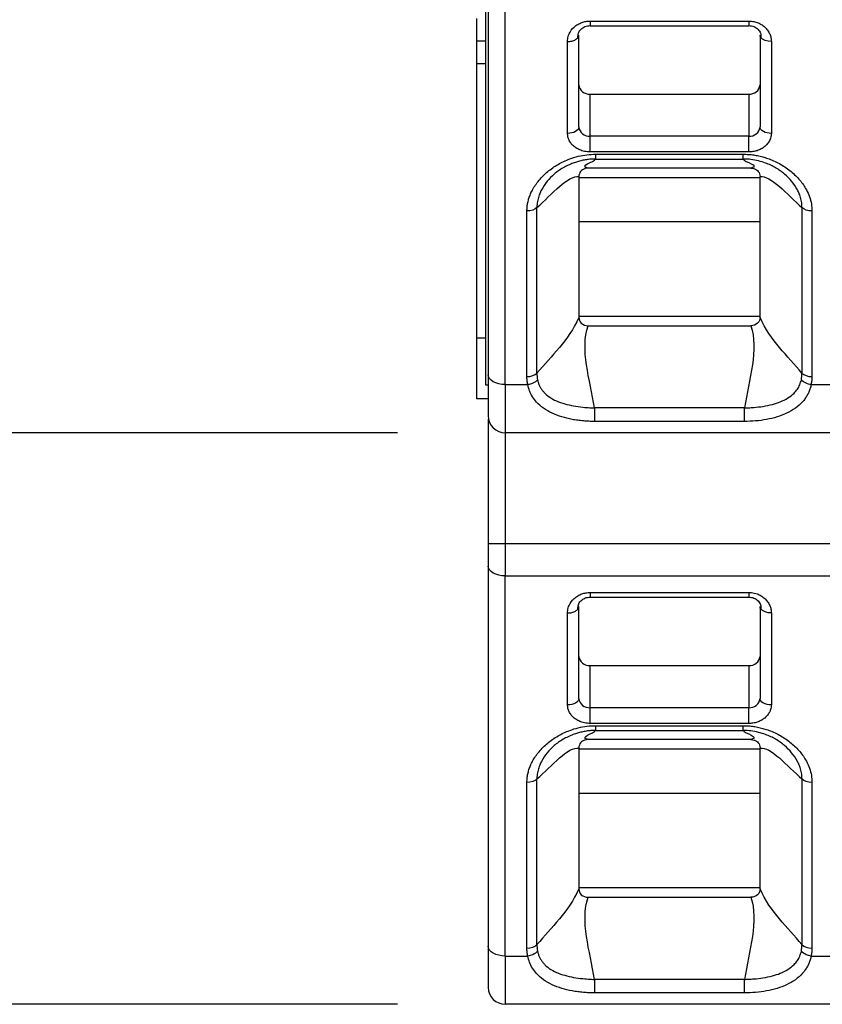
# Model space of a CAD drawing. Header units: millimetres. Extents: x 3 to 274, y 6 to 213.
# Tile 3 of 32: x 51 to 61, y 64 to 76. Entities that reach past the tile are written whole.
import ezdxf

# ---------------------------------------------------------------- set-up
doc = ezdxf.new("R2010")
doc.units = ezdxf.units.MM
doc.layers.add('DIMENSIONS', color=140, linetype='Continuous', lineweight=25)
doc.styles.add('SLDTEXTSTYLE0', font='TXT', dxfattribs={"width": 0.7})
doc.dimstyles.new('SLDDIMSTYLE1', dxfattribs={"dimtxt": 2.158008, "dimasz": 3.302, "dimexe": 0, "dimexo": 0.0625, "dimgap": 0.539502, "dimtad": 0, "dimtih": 1, "dimtoh": 1, "dimlfac": 1.5, "dimrnd": 1e-09, "dimzin": 12, "dimdsep": 46, "dimtxsty": 'SLDTEXTSTYLE0', "dimsah": 1, "dimcen": 0.09, "dimadec": 0, "dimazin": 3, "dimtfac": 1, "dimtofl": 0, "dimtmove": 0, "dimatfit": 3, "dimfxl": 1, "dimfrac": 2, "dimtolj": 1, "dimtzin": 12, "dimarcsym": 0})

# ---------------------------------------------------------------- blocks, each defined once
blk = doc.blocks.new('_D_1')
at = {"layer": 'DIMENSIONS', "transparency": 16777216}
for p, q in [((55.576, 131.488), (43.338, 131.488)), ((46.513, 131.488), (46.513, 105.824)), ((43.307, 101.911), (42.582, 101.911)), ((42.582, 101.911), (42.582, 98.481)), ((49.719, 101.911), (50.444, 101.911)), ((50.444, 101.911), (50.444, 98.481)), ((42.582, 98.481), (43.307, 98.481)), ((50.444, 98.481), (49.719, 98.481)), ((46.513, 70.788), (46.513, 97.998)), ((55.576, 70.788), (43.338, 70.788))]:
    blk.add_line(p, q, dxfattribs=at)
for points in [[(46.513, 131.488), (46.005, 128.186), (47.021, 128.186)], [(46.513, 70.788), (47.021, 74.09), (46.005, 74.09)]]:
    blk.add_solid(points, dxfattribs=at)
at = {"layer": 'DIMENSIONS', "transparency": 16777216, "char_height": 2.1167, "attachment_point": 1, "style": 'SLDTEXTSTYLE0'}
for s, insert in [('91.1', (43.307, 105.123)), ('3.58', (43.307, 101.21))]:
    blk.add_mtext(s, dxfattribs=dict(at, insert=insert))
blk = doc.blocks.new('_D_2')
at = {"layer": 'DIMENSIONS', "transparency": 16777216}
for p, q in [((55.576, 138.222), (31.338, 138.222)), ((34.513, 138.222), (34.513, 105.824)), ((31.307, 101.911), (30.582, 101.911)), ((30.582, 101.911), (30.582, 98.481)), ((37.719, 101.911), (38.444, 101.911)), ((38.444, 101.911), (38.444, 98.481)), ((30.582, 98.481), (31.307, 98.481)), ((38.444, 98.481), (37.719, 98.481)), ((34.513, 64.054), (34.513, 97.998)), ((55.576, 64.054), (31.338, 64.054))]:
    blk.add_line(p, q, dxfattribs=at)
for points in [[(34.513, 138.222), (34.005, 134.92), (35.021, 134.92)], [(34.513, 64.054), (35.021, 67.356), (34.005, 67.356)]]:
    blk.add_solid(points, dxfattribs=at)
at = {"layer": 'DIMENSIONS', "transparency": 16777216, "char_height": 2.1167, "attachment_point": 1, "style": 'SLDTEXTSTYLE0'}
for s, insert in [('111.3', (30.409, 105.123)), ('4.38', (31.307, 101.21))]:
    blk.add_mtext(s, dxfattribs=dict(at, insert=insert))

msp = doc.modelspace()

# ---------------------------------------------------------------- linework, layer by layer
for p, q in [((56.613, 77.3542), (56.613, 71.3542)), ((56.6463, 75.9501), (56.6463, 71.4708)), ((56.8463, 71.3561), (56.8463, 75.8354)), ((56.513, 75.4045), (56.513, 75.6712)), ((57.8463, 75.6403), (59.713, 75.6403)), ((57.8463, 75.5835), (59.713, 75.5835)), ((57.713, 74.3918), (57.713, 75.4748)), ((59.8463, 75.4748), (59.8463, 74.3918)), ((56.613, 75.4045), (56.513, 75.4045)), ((56.513, 75.1379), (56.513, 75.4045)), ((57.5797, 74.3154), (57.5797, 75.3983)), ((59.9797, 75.3983), (59.9797, 74.3154)), ((56.513, 75.1379), (56.613, 75.1379)), ((56.513, 71.9045), (56.513, 75.1379)), ((57.8443, 74.2826), (57.8443, 74.7797)), ((57.8443, 74.7797), (59.715, 74.7797)), ((59.715, 74.7797), (59.715, 74.2826)), ((57.8463, 74.0969), (57.8463, 74.2826)), ((59.713, 74.2826), (57.8463, 74.2826)), ((59.713, 74.0969), (59.713, 74.2826)), ((59.713, 74.0969), (57.8463, 74.0969)), ((57.9102, 74.0707), (59.6491, 74.0707)), ((59.7395, 73.906), (57.8199, 73.906)), ((57.9102, 74.0143), (59.6491, 74.0143)), ((57.713, 73.8064), (57.713, 73.7967)), ((57.713, 73.7967), (57.713, 72.1584)), ((57.713, 73.7967), (59.8463, 73.7967)), ((59.8463, 73.7967), (59.8463, 73.8064)), ((59.8463, 72.1584), (59.8463, 73.7967)), ((57.2189, 71.4908), (57.2189, 73.4426)), ((60.3404, 73.4426), (60.3404, 71.4908)), ((57.1012, 71.4503), (57.1012, 73.402)), ((60.4582, 73.402), (60.4582, 71.4503)), ((57.713, 73.2764), (59.8463, 73.2764)), ((57.713, 72.1584), (57.713, 72.1479)), ((59.8463, 72.1584), (57.713, 72.1584)), ((57.8219, 72.0492), (59.7375, 72.0492)), ((59.8463, 72.1479), (59.8463, 72.1584)), ((56.613, 71.9045), (56.513, 71.9045)), ((56.513, 71.1879), (56.513, 71.9045)), ((56.613, 71.3542), (56.6463, 71.3542)), ((56.8463, 71.3561), (57.1113, 71.3561)), ((56.8463, 71.3561), (56.8463, 70.7876)), ((60.448, 71.3561), (60.7113, 71.3561)), ((56.6463, 71.1879), (56.513, 71.1879)), ((59.6637, 71.0809), (57.8957, 71.0809)), ((56.6463, 70.9503), (56.6463, 69.4844)), ((59.6637, 70.9221), (57.8957, 70.9221)), ((71.513, 70.7876), (56.8463, 70.7876)), ((56.8463, 70.7876), (56.8463, 69.4844)), ((56.6463, 69.4844), (56.8463, 69.4844)), ((56.8463, 69.4844), (56.8463, 69.102)), ((56.8463, 69.4844), (71.513, 69.4844)), ((56.6463, 69.2167), (56.6463, 64.7375)), ((56.8463, 69.102), (71.513, 69.102)), ((56.8463, 64.6228), (56.8463, 69.102)), ((57.8463, 68.907), (59.713, 68.907)), ((57.8463, 68.8501), (59.713, 68.8501)), ((57.713, 67.6585), (57.713, 68.7414)), ((59.8463, 68.7414), (59.8463, 67.6585)), ((57.5797, 67.582), (57.5797, 68.665)), ((59.9797, 68.665), (59.9797, 67.582)), ((57.8443, 67.5493), (57.8443, 68.0464)), ((57.8443, 68.0464), (59.715, 68.0464)), ((59.715, 68.0464), (59.715, 67.5493)), ((57.8463, 67.3636), (57.8463, 67.5493)), ((59.713, 67.5493), (57.8463, 67.5493)), ((59.713, 67.3636), (59.713, 67.5493)), ((59.713, 67.3636), (57.8463, 67.3636)), ((57.9102, 67.3373), (59.6491, 67.3373)), ((57.9102, 67.281), (59.6491, 67.281)), ((57.713, 67.073), (57.713, 67.0634)), ((57.713, 67.0634), (57.713, 65.4251)), ((57.713, 67.0634), (59.8463, 67.0634)), ((59.7395, 67.1726), (57.8199, 67.1726)), ((59.8463, 67.0634), (59.8463, 67.073)), ((59.8463, 65.4251), (59.8463, 67.0634)), ((57.2189, 64.7575), (57.2189, 66.7093)), ((60.3404, 66.7093), (60.3404, 64.7575)), ((57.1012, 64.7169), (57.1012, 66.6687)), ((60.4582, 66.6687), (60.4582, 64.7169)), ((57.713, 66.5431), (59.8463, 66.5431)), ((57.713, 65.4251), (57.713, 65.4146)), ((59.8463, 65.4251), (57.713, 65.4251)), ((59.8463, 65.4146), (59.8463, 65.4251)), ((57.8219, 65.3159), (59.7375, 65.3159)), ((56.8463, 64.6228), (57.1113, 64.6228)), ((56.8463, 64.6228), (56.8463, 64.0542)), ((60.448, 64.6228), (60.7113, 64.6228)), ((59.6637, 64.3476), (57.8957, 64.3476)), ((59.6637, 64.1887), (57.8957, 64.1887)), ((71.513, 64.0542), (56.8463, 64.0542))]:
    msp.add_line(p, q)
at = {"flags": 128}
for points in [[(57.713, 74.3918), (57.7104, 74.3769), (57.7029, 74.3626), (57.6905, 74.3494), (57.674, 74.3378), (57.6538, 74.3283), (57.6307, 74.3212), (57.6057, 74.3168), (57.5797, 74.3154)], [(59.9797, 74.3154), (59.9537, 74.3168), (59.9287, 74.3212), (59.9056, 74.3283), (59.8854, 74.3378), (59.8688, 74.3494), (59.8565, 74.3626), (59.8489, 74.3769), (59.8463, 74.3918)], [(56.8463, 71.3561), (56.8073, 71.3583), (56.7698, 71.3648), (56.7352, 71.3754), (56.7049, 71.3897), (56.68, 71.4071), (56.6616, 71.4269), (56.6502, 71.4485), (56.6463, 71.4708)], [(56.8463, 69.102), (56.8073, 69.1042), (56.7698, 69.1108), (56.7352, 69.1214), (56.7049, 69.1356), (56.68, 69.153), (56.6616, 69.1728), (56.6502, 69.1944), (56.6463, 69.2167)], [(57.713, 67.6585), (57.7104, 67.6436), (57.7029, 67.6292), (57.6905, 67.616), (57.674, 67.6044), (57.6538, 67.5949), (57.6307, 67.5879), (57.6057, 67.5835), (57.5797, 67.582)], [(59.9797, 67.582), (59.9537, 67.5835), (59.9287, 67.5879), (59.9056, 67.5949), (59.8854, 67.6044), (59.8688, 67.616), (59.8565, 67.6292), (59.8489, 67.6436), (59.8463, 67.6585)], [(56.8463, 64.6228), (56.8073, 64.625), (56.7698, 64.6315), (56.7352, 64.6421), (56.7049, 64.6564), (56.68, 64.6738), (56.6616, 64.6936), (56.6502, 64.7151), (56.6463, 64.7375)]]:
    msp.add_lwpolyline(points, dxfattribs=at)
for centre, radius, start, end in [((57.8335, 74.9005), 0.1213, 186.24355, 275.11107), ((59.7258, 74.9005), 0.1213, 264.88893, 353.75645), ((57.8353, 74.4053), 0.1231, 186.67312, 274.6815), ((59.7241, 74.4053), 0.1231, 265.31849, 353.32689), ((56.8463, 70.9876), 0.2, 180, 270), ((57.8335, 68.1672), 0.1213, 186.24355, 275.11107), ((59.7258, 68.1672), 0.1213, 264.88893, 353.75645), ((57.8353, 67.672), 0.1231, 186.67312, 274.6815), ((59.7241, 67.672), 0.1231, 265.31849, 353.32689), ((56.8463, 64.2542), 0.2, 180, 270)]:
    msp.add_arc(centre, radius, start, end)
for points, knots in [([(57.5797, 75.3983), (57.5801, 75.4084), (57.5809, 75.4285), (57.5874, 75.4584), (57.605, 75.5084), (57.6415, 75.5593), (57.6982, 75.6017), (57.7456, 75.6239), (57.7957, 75.6379), (57.8295, 75.6395), (57.8463, 75.6403)], [0, 0, 0, 0, 0.0836964, 0.167181, 0.251537, 0.5158065, 0.643222, 0.771023, 0.8852764, 1, 1, 1, 1]), ([(57.7026, 75.4453), (57.7022, 75.462), (57.7014, 75.4947), (57.7262, 75.5347), (57.7566, 75.56), (57.7836, 75.5743), (57.8139, 75.584), (57.8356, 75.5853), (57.8464, 75.5859)], [0, 0, 0, 0, 0.2671671, 0.5262362, 0.6500388, 0.7695939, 0.8856933, 1, 1, 1, 1]), ([(57.8463, 75.6403), (57.8463, 75.6307), (57.8463, 75.6115), (57.8463, 75.593), (57.8463, 75.5884), (57.8463, 75.5864)], [0, 0, 0, 0, 0.3595939, 0.7191878, 1, 1, 1, 1]), ([(57.8463, 75.5864), (57.8463, 75.5857), (57.8463, 75.5814), (57.8463, 75.5835), (57.8463, 75.5853)], [0, 0, 0, 0, 0.1797127, 1, 1, 1, 1]), ([(59.713, 75.6403), (59.7241, 75.6399), (59.7464, 75.6392), (59.7794, 75.6333), (59.818, 75.622), (59.8608, 75.6019), (59.9029, 75.5705), (59.9377, 75.5319), (59.9619, 75.4891), (59.9771, 75.4439), (59.9788, 75.4136), (59.9797, 75.3983)], [0, 0, 0, 0, 0.0755037, 0.1513025, 0.2288341, 0.3535315, 0.4837095, 0.6135601, 0.7489187, 0.8732882, 1, 1, 1, 1]), ([(59.713, 75.586), (59.7238, 75.5854), (59.7454, 75.584), (59.7758, 75.5744), (59.8029, 75.56), (59.8331, 75.5346), (59.8581, 75.4947), (59.857, 75.4619), (59.8565, 75.4453)], [0, 0, 0, 0, 0.11444935, 0.23060373, 0.35018162, 0.47414216, 0.73323857, 1, 1, 1, 1]), ([(57.5797, 75.3983), (57.5971, 75.3995), (57.6318, 75.4018), (57.6772, 75.4192), (57.6942, 75.4366), (57.7026, 75.4453)], [0, 0, 0, 0, 0.3342153, 0.6684306, 1, 1, 1, 1]), ([(57.7026, 75.4453), (57.7027, 75.4454), (57.7124, 75.4537), (57.7127, 75.4643), (57.713, 75.4748)], [0, 0, 0, 0, 0.0078546, 1, 1, 1, 1]), ([(57.8463, 74.0969), (57.8352, 74.0973), (57.813, 74.0979), (57.78, 74.1033), (57.7416, 74.1134), (57.699, 74.1314), (57.6568, 74.1596), (57.6219, 74.1944), (57.5976, 74.2332), (57.5823, 74.2741), (57.5805, 74.3015), (57.5797, 74.3154)], [0, 0, 0, 0, 0.0795968, 0.1592228, 0.2401291, 0.3686016, 0.5000689, 0.6285428, 0.7600114, 0.8792821, 1, 1, 1, 1]), ([(59.9797, 74.3154), (59.9793, 74.3063), (59.9785, 74.2881), (59.9719, 74.2611), (59.9596, 74.2296), (59.9376, 74.1947), (59.9031, 74.1601), (59.8607, 74.1315), (59.8134, 74.1116), (59.7634, 74.0991), (59.7299, 74.0976), (59.713, 74.0969)], [0, 0, 0, 0, 0.0795968, 0.1592228, 0.2401291, 0.3686016, 0.5000689, 0.6285428, 0.7600114, 0.8792821, 1, 1, 1, 1]), ([(57.1012, 73.402), (57.1017, 73.4189), (57.1027, 73.4526), (57.111, 73.5029), (57.1242, 73.553), (57.1429, 73.6028), (57.178, 73.6754), (57.2402, 73.7673), (57.3424, 73.8681), (57.4644, 73.9534), (57.5885, 74.0115), (57.7042, 74.0473), (57.8069, 74.067), (57.8759, 74.0695), (57.9102, 74.0707)], [0, 0, 0, 0, 0.04876053, 0.0976194, 0.14693457, 0.1970542, 0.24831009, 0.37282181, 0.49934578, 0.62601351, 0.751153, 0.83632525, 0.91870621, 1, 1, 1, 1]), ([(59.6491, 74.0707), (59.6696, 74.0702), (59.7107, 74.0694), (59.7721, 74.0624), (59.8332, 74.0512), (59.8939, 74.0354), (59.9823, 74.0058), (60.0939, 73.9535), (60.2159, 73.8685), (60.3186, 73.7676), (60.388, 73.6656), (60.4305, 73.5708), (60.4539, 73.4867), (60.4567, 73.4302), (60.4582, 73.402)], [0, 0, 0, 0, 0.0486271, 0.0974145, 0.1467424, 0.1969789, 0.2484724, 0.3730695, 0.5001052, 0.6266099, 0.7515633, 0.8362858, 0.918557, 1, 1, 1, 1]), ([(57.9102, 74.0143), (57.8919, 74.0139), (57.8552, 74.013), (57.8008, 74.0065), (57.7475, 73.9965), (57.6962, 73.9831), (57.6207, 73.9579), (57.5248, 73.9125), (57.4214, 73.839), (57.3352, 73.7511), (57.2815, 73.6711), (57.249, 73.601), (57.2303, 73.5455), (57.2198, 73.4909), (57.2192, 73.4559), (57.2189, 73.4426)], [0, 0, 0, 0, 0.0501539, 0.1005494, 0.1506512, 0.1999702, 0.2480824, 0.374639, 0.5030021, 0.6240499, 0.7574085, 0.8119851, 0.8808432, 0.9544699, 1, 1, 1, 1]), ([(57.8199, 73.906), (57.8084, 73.906), (57.7968, 73.9045), (57.7859, 73.9015), (57.775, 73.8984), (57.7646, 73.8938), (57.7556, 73.8879), (57.7469, 73.8822), (57.7393, 73.8752), (57.7333, 73.8676), (57.7269, 73.8596), (57.7221, 73.8506), (57.7188, 73.8414), (57.7148, 73.8301), (57.713, 73.8182), (57.713, 73.8064)], [0, 0, 0, 0, 0.0000516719, 0.0000516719, 0.0000516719, 0.00010354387, 0.00010354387, 0.00010354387, 0.00015352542, 0.00015352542, 0.00015352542, 0.00020601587, 0.00020601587, 0.00020601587, 0.00027077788, 0.00027077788, 0.00027077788, 0.00027077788]), ([(60.3404, 73.4426), (60.3402, 73.4562), (60.3395, 73.4912), (60.329, 73.5459), (60.3104, 73.6013), (60.2779, 73.6713), (60.2242, 73.7513), (60.1374, 73.8394), (60.0336, 73.9128), (59.9274, 73.9632), (59.8281, 73.9936), (59.74, 74.0108), (59.6794, 74.0132), (59.6491, 74.0143)], [0, 0, 0, 0, 0.046459, 0.1193843, 0.1889513, 0.2432183, 0.3764818, 0.4978522, 0.626185, 0.7525796, 0.8338892, 0.9170721, 1, 1, 1, 1]), ([(59.7395, 73.906), (59.7509, 73.906), (59.7626, 73.9045), (59.7735, 73.9015), (59.7844, 73.8984), (59.7948, 73.8938), (59.8038, 73.8879), (59.8124, 73.8822), (59.82, 73.8752), (59.8261, 73.8676), (59.8324, 73.8596), (59.8373, 73.8506), (59.8405, 73.8414), (59.8446, 73.8301), (59.8463, 73.8182), (59.8463, 73.8064)], [0, 0, 0, 0, 0.0000516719, 0.0000516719, 0.0000516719, 0.00010354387, 0.00010354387, 0.00010354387, 0.00015352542, 0.00015352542, 0.00015352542, 0.00020601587, 0.00020601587, 0.00020601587, 0.00027077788, 0.00027077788, 0.00027077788, 0.00027077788]), ([(57.713, 72.1479), (57.713, 72.1229), (57.7219, 72.0978), (57.7613, 72.0601), (57.7913, 72.0492), (57.8219, 72.0492)], [0, 0, 0, 0, 0.5, 0.5, 1, 1, 1, 1]), ([(59.8463, 72.1479), (59.8463, 72.1229), (59.8375, 72.0978), (59.7981, 72.0601), (59.7681, 72.0492), (59.7375, 72.0492)], [0, 0, 0, 0, 0.5, 0.5, 1, 1, 1, 1]), ([(57.1113, 71.3561), (57.1084, 71.3719), (57.1025, 71.4031), (57.1016, 71.4347), (57.1012, 71.4503)], [0, 0, 0, 0, 0.50628619, 1, 1, 1, 1]), ([(57.2264, 71.4121), (57.2136, 71.3966), (57.1782, 71.3719), (57.1314, 71.359), (57.1113, 71.3561)], [0, 0, 0, 0, 0.5714286, 1, 1, 1, 1]), ([(57.8957, 70.9221), (57.874, 70.9224), (57.8303, 70.9229), (57.7649, 70.9274), (57.6993, 70.9348), (57.6134, 70.9487), (57.5101, 70.9735), (57.3961, 71.0165), (57.2944, 71.0741), (57.2183, 71.1414), (57.1653, 71.2118), (57.1299, 71.2804), (57.1175, 71.331), (57.1113, 71.3561)], [0, 0, 0, 0, 0.058255, 0.1172317, 0.1774858, 0.2395388, 0.3612724, 0.4857606, 0.6133895, 0.7386835, 0.8284557, 0.9150481, 1, 1, 1, 1]), ([(57.2264, 71.4121), (57.2293, 71.4001), (57.235, 71.3758), (57.249, 71.342), (57.2667, 71.3099), (57.288, 71.2802), (57.3239, 71.2402), (57.3835, 71.1946), (57.5005, 71.1375), (57.6388, 71.1045), (57.7613, 71.0888), (57.823, 71.0845), (57.8601, 71.0823), (57.8842, 71.0814), (57.8957, 71.0809)], [0, 0, 0, 0, 0.0489554, 0.0988149, 0.1491914, 0.1996764, 0.2498788, 0.3706556, 0.5040359, 0.7567377, 0.877683, 0.9204851, 0.9622782, 1, 1, 1, 1]), ([(59.6637, 71.0809), (59.6803, 71.0816), (59.7167, 71.083), (59.7899, 71.088), (59.8854, 71.0989), (59.9902, 71.1202), (60.0895, 71.1524), (60.1757, 71.1958), (60.2422, 71.2471), (60.2872, 71.3009), (60.3173, 71.3529), (60.3278, 71.3926), (60.3329, 71.4121)], [0, 0, 0, 0, 0.0546298, 0.1198138, 0.2429454, 0.3785428, 0.4961912, 0.629157, 0.7524311, 0.8364804, 0.9195478, 1, 1, 1, 1]), ([(60.448, 71.3561), (60.4447, 71.3411), (60.438, 71.3109), (60.4219, 71.2682), (60.4015, 71.2273), (60.3764, 71.1885), (60.3334, 71.1356), (60.2649, 71.0747), (60.1633, 71.0163), (60.0494, 70.9728), (59.926, 70.9435), (59.7966, 70.9254), (59.7075, 70.9232), (59.6637, 70.9221)], [0, 0, 0, 0, 0.0505065, 0.1013539, 0.1528887, 0.2054438, 0.2593331, 0.3861034, 0.5146838, 0.6392232, 0.7611163, 0.8824984, 1, 1, 1, 1]), ([(60.448, 71.3561), (60.428, 71.359), (60.3812, 71.3719), (60.3458, 71.3966), (60.3329, 71.4121)], [0, 0, 0, 0, 0.4285714, 1, 1, 1, 1]), ([(60.4582, 71.4503), (60.4577, 71.4347), (60.4568, 71.4031), (60.451, 71.3719), (60.448, 71.3561)], [0, 0, 0, 0, 0.4937138, 1, 1, 1, 1]), ([(57.8957, 71.0809), (57.8957, 71.0509), (57.8957, 71.0176), (57.8957, 70.9599), (57.8957, 70.9358), (57.8957, 70.9221)], [0, 0, 0, 0, 0.5, 0.5, 1, 1, 1, 1]), ([(59.6637, 70.9221), (59.6637, 70.9358), (59.6637, 70.9599), (59.6637, 71.0176), (59.6637, 71.0509), (59.6637, 71.0809)], [0, 0, 0, 0, 0.5, 0.5, 1, 1, 1, 1]), ([(57.5797, 68.665), (57.5801, 68.675), (57.5809, 68.6952), (57.5874, 68.7251), (57.605, 68.775), (57.6415, 68.826), (57.6982, 68.8684), (57.7456, 68.8906), (57.7957, 68.9046), (57.8295, 68.9062), (57.8463, 68.907)], [0, 0, 0, 0, 0.0836964, 0.167181, 0.251537, 0.5158065, 0.643222, 0.771023, 0.8852764, 1, 1, 1, 1]), ([(57.7026, 68.712), (57.7022, 68.7286), (57.7014, 68.7614), (57.7262, 68.8014), (57.7566, 68.8266), (57.7836, 68.841), (57.8139, 68.8507), (57.8356, 68.852), (57.8464, 68.8526)], [0, 0, 0, 0, 0.26716714, 0.52623624, 0.65003875, 0.76959388, 0.88569332, 1, 1, 1, 1]), ([(57.8463, 68.907), (57.8463, 68.8974), (57.8463, 68.8782), (57.8463, 68.8597), (57.8463, 68.8551), (57.8463, 68.8531)], [0, 0, 0, 0, 0.3595939, 0.7191878, 1, 1, 1, 1]), ([(57.8463, 68.8531), (57.8463, 68.8523), (57.8463, 68.8481), (57.8463, 68.8502), (57.8463, 68.852)], [0, 0, 0, 0, 0.1797127, 1, 1, 1, 1]), ([(59.713, 68.907), (59.7241, 68.9066), (59.7464, 68.9059), (59.7794, 68.8999), (59.818, 68.8887), (59.8608, 68.8685), (59.9029, 68.8372), (59.9377, 68.7986), (59.9619, 68.7557), (59.9771, 68.7105), (59.9788, 68.6803), (59.9797, 68.665)], [0, 0, 0, 0, 0.0755037, 0.1513025, 0.2288341, 0.3535315, 0.4837095, 0.6135601, 0.7489187, 0.8732882, 1, 1, 1, 1]), ([(59.713, 68.8527), (59.7238, 68.852), (59.7454, 68.8507), (59.7758, 68.8411), (59.8029, 68.8267), (59.8331, 68.8013), (59.8581, 68.7613), (59.857, 68.7286), (59.8565, 68.7119)], [0, 0, 0, 0, 0.1144494, 0.2306037, 0.3501816, 0.4741422, 0.7332386, 1, 1, 1, 1]), ([(57.5797, 68.665), (57.5971, 68.6661), (57.6318, 68.6685), (57.6772, 68.6858), (57.6942, 68.7033), (57.7026, 68.712)], [0, 0, 0, 0, 0.3342153, 0.66843061, 1, 1, 1, 1]), ([(57.7026, 68.712), (57.7027, 68.712), (57.7124, 68.7204), (57.7127, 68.7309), (57.713, 68.7414)], [0, 0, 0, 0, 0.0078546, 1, 1, 1, 1]), ([(57.8463, 67.3636), (57.8352, 67.3639), (57.813, 67.3646), (57.78, 67.3699), (57.7416, 67.38), (57.699, 67.398), (57.6568, 67.4263), (57.6219, 67.4611), (57.5976, 67.4998), (57.5823, 67.5407), (57.5805, 67.5682), (57.5797, 67.582)], [0, 0, 0, 0, 0.0795968, 0.1592228, 0.2401291, 0.3686016, 0.5000689, 0.6285428, 0.7600114, 0.8792821, 1, 1, 1, 1]), ([(59.9797, 67.582), (59.9793, 67.5729), (59.9785, 67.5547), (59.9719, 67.5277), (59.9596, 67.4962), (59.9376, 67.4614), (59.9031, 67.4268), (59.8607, 67.3982), (59.8134, 67.3783), (59.7634, 67.3657), (59.7299, 67.3643), (59.713, 67.3636)], [0, 0, 0, 0, 0.0795968, 0.1592228, 0.2401291, 0.3686016, 0.5000689, 0.6285428, 0.7600114, 0.8792821, 1, 1, 1, 1]), ([(57.1012, 66.6687), (57.1017, 66.6855), (57.1027, 66.7192), (57.111, 66.7696), (57.1242, 66.8197), (57.1429, 66.8695), (57.178, 66.9421), (57.2402, 67.0339), (57.3424, 67.1348), (57.4644, 67.2201), (57.5885, 67.2782), (57.7042, 67.314), (57.8069, 67.3337), (57.8759, 67.3361), (57.9102, 67.3373)], [0, 0, 0, 0, 0.04876053, 0.0976194, 0.14693457, 0.1970542, 0.24831009, 0.37282181, 0.49934578, 0.62601351, 0.751153, 0.83632525, 0.91870621, 1, 1, 1, 1]), ([(59.6491, 67.3373), (59.6696, 67.3369), (59.7107, 67.336), (59.7721, 67.329), (59.8332, 67.3178), (59.8939, 67.3021), (59.9823, 67.2725), (60.0939, 67.2202), (60.2159, 67.1351), (60.3186, 67.0343), (60.388, 66.9322), (60.4305, 66.8375), (60.4539, 66.7534), (60.4567, 66.6968), (60.4582, 66.6687)], [0, 0, 0, 0, 0.0486271, 0.0974145, 0.1467424, 0.1969789, 0.2484724, 0.3730695, 0.5001052, 0.6266099, 0.7515633, 0.8362858, 0.918557, 1, 1, 1, 1]), ([(57.9102, 67.281), (57.8919, 67.2806), (57.8552, 67.2797), (57.8008, 67.2732), (57.7475, 67.2632), (57.6962, 67.2498), (57.6207, 67.2246), (57.5248, 67.1792), (57.4214, 67.1057), (57.3352, 67.0177), (57.2815, 66.9378), (57.249, 66.8677), (57.2303, 66.8121), (57.2198, 66.7575), (57.2192, 66.7226), (57.2189, 66.7093)], [0, 0, 0, 0, 0.0501539, 0.1005494, 0.1506512, 0.1999702, 0.2480824, 0.374639, 0.5030021, 0.6240499, 0.7574085, 0.8119851, 0.8808432, 0.9544699, 1, 1, 1, 1]), ([(60.3404, 66.7093), (60.3402, 66.7229), (60.3395, 66.7578), (60.329, 66.8126), (60.3104, 66.868), (60.2779, 66.938), (60.2242, 67.018), (60.1374, 67.1061), (60.0336, 67.1795), (59.9274, 67.2298), (59.8281, 67.2603), (59.74, 67.2775), (59.6794, 67.2798), (59.6491, 67.281)], [0, 0, 0, 0, 0.04645895, 0.11938429, 0.18895125, 0.24321827, 0.37648184, 0.49785221, 0.626185, 0.75257959, 0.83388915, 0.91707214, 1, 1, 1, 1]), ([(57.8199, 67.1726), (57.8084, 67.1726), (57.7968, 67.1712), (57.7859, 67.1681), (57.775, 67.1651), (57.7646, 67.1605), (57.7556, 67.1546), (57.7469, 67.1489), (57.7393, 67.1419), (57.7333, 67.1342), (57.7269, 67.1262), (57.7221, 67.1173), (57.7188, 67.1081), (57.7148, 67.0968), (57.713, 67.0848), (57.713, 67.073)], [0, 0, 0, 0, 0.0000516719, 0.0000516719, 0.0000516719, 0.00010354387, 0.00010354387, 0.00010354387, 0.00015352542, 0.00015352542, 0.00015352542, 0.00020601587, 0.00020601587, 0.00020601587, 0.00027077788, 0.00027077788, 0.00027077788, 0.00027077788]), ([(59.7395, 67.1726), (59.7509, 67.1726), (59.7626, 67.1712), (59.7735, 67.1681), (59.7844, 67.1651), (59.7948, 67.1605), (59.8038, 67.1546), (59.8124, 67.1489), (59.82, 67.1419), (59.8261, 67.1342), (59.8324, 67.1262), (59.8373, 67.1173), (59.8405, 67.1081), (59.8446, 67.0968), (59.8463, 67.0848), (59.8463, 67.073)], [0, 0, 0, 0, 0.0000516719, 0.0000516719, 0.0000516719, 0.00010354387, 0.00010354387, 0.00010354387, 0.00015352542, 0.00015352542, 0.00015352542, 0.00020601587, 0.00020601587, 0.00020601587, 0.00027077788, 0.00027077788, 0.00027077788, 0.00027077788]), ([(57.713, 65.4146), (57.713, 65.3896), (57.7219, 65.3644), (57.7613, 65.3267), (57.7913, 65.3159), (57.8219, 65.3159)], [0, 0, 0, 0, 0.5, 0.5, 1, 1, 1, 1]), ([(59.8463, 65.4146), (59.8463, 65.3896), (59.8375, 65.3644), (59.7981, 65.3267), (59.7681, 65.3159), (59.7375, 65.3159)], [0, 0, 0, 0, 0.5, 0.5, 1, 1, 1, 1]), ([(57.1113, 64.6228), (57.1084, 64.6386), (57.1025, 64.6698), (57.1016, 64.7013), (57.1012, 64.7169)], [0, 0, 0, 0, 0.50628619, 1, 1, 1, 1]), ([(57.2264, 64.6787), (57.2136, 64.6633), (57.1782, 64.6386), (57.1314, 64.6256), (57.1113, 64.6228)], [0, 0, 0, 0, 0.5714286, 1, 1, 1, 1]), ([(57.8957, 64.1887), (57.874, 64.189), (57.8303, 64.1896), (57.7649, 64.1941), (57.6993, 64.2015), (57.6134, 64.2154), (57.5101, 64.2402), (57.3961, 64.2832), (57.2944, 64.3408), (57.2183, 64.408), (57.1653, 64.4785), (57.1299, 64.547), (57.1175, 64.5977), (57.1113, 64.6228)], [0, 0, 0, 0, 0.058255, 0.1172317, 0.1774858, 0.2395388, 0.3612724, 0.4857606, 0.6133895, 0.7386835, 0.8284557, 0.9150481, 1, 1, 1, 1]), ([(57.2264, 64.6787), (57.2293, 64.6667), (57.235, 64.6425), (57.249, 64.6087), (57.2667, 64.5766), (57.288, 64.5469), (57.3239, 64.5069), (57.3835, 64.4613), (57.5005, 64.4042), (57.6388, 64.3712), (57.7613, 64.3554), (57.823, 64.3512), (57.8601, 64.3489), (57.8842, 64.348), (57.8957, 64.3476)], [0, 0, 0, 0, 0.0489554, 0.0988149, 0.1491914, 0.1996764, 0.2498788, 0.3706556, 0.5040359, 0.7567377, 0.877683, 0.9204851, 0.9622782, 1, 1, 1, 1]), ([(59.6637, 64.3476), (59.6803, 64.3482), (59.7167, 64.3496), (59.7899, 64.3547), (59.8854, 64.3655), (59.9902, 64.3869), (60.0895, 64.4191), (60.1757, 64.4625), (60.2422, 64.5138), (60.2872, 64.5676), (60.3173, 64.6196), (60.3278, 64.6592), (60.3329, 64.6787)], [0, 0, 0, 0, 0.0546298, 0.1198138, 0.2429454, 0.3785428, 0.4961912, 0.629157, 0.7524311, 0.8364804, 0.9195478, 1, 1, 1, 1]), ([(60.448, 64.6228), (60.4447, 64.6077), (60.438, 64.5776), (60.4219, 64.5349), (60.4015, 64.494), (60.3764, 64.4552), (60.3334, 64.4022), (60.2649, 64.3414), (60.1633, 64.283), (60.0494, 64.2395), (59.926, 64.2102), (59.7966, 64.1921), (59.7075, 64.1898), (59.6637, 64.1887)], [0, 0, 0, 0, 0.0505065, 0.1013539, 0.1528887, 0.2054438, 0.2593331, 0.3861034, 0.5146838, 0.6392232, 0.7611163, 0.8824984, 1, 1, 1, 1]), ([(60.448, 64.6228), (60.428, 64.6256), (60.3812, 64.6386), (60.3458, 64.6633), (60.3329, 64.6787)], [0, 0, 0, 0, 0.4285714, 1, 1, 1, 1]), ([(60.4582, 64.7169), (60.4577, 64.7013), (60.4568, 64.6698), (60.451, 64.6386), (60.448, 64.6228)], [0, 0, 0, 0, 0.4937138, 1, 1, 1, 1]), ([(57.8957, 64.3476), (57.8957, 64.3175), (57.8957, 64.2842), (57.8957, 64.2266), (57.8957, 64.2025), (57.8957, 64.1887)], [0, 0, 0, 0, 0.5, 0.5, 1, 1, 1, 1]), ([(59.6637, 64.1887), (59.6637, 64.2025), (59.6637, 64.2266), (59.6637, 64.2842), (59.6637, 64.3175), (59.6637, 64.3476)], [0, 0, 0, 0, 0.5, 0.5, 1, 1, 1, 1])]:
    msp.add_open_spline(points, degree=3, knots=knots)
for points in [[(59.713, 75.6403), (59.713, 75.6198), (59.713, 75.5872), (59.713, 75.5812), (59.713, 75.5853)], [(59.8565, 75.4455), (59.8498, 75.4548), (59.8463, 75.4648), (59.8463, 75.4748)], [(59.9797, 75.3983), (59.9273, 75.3983), (59.8765, 75.4178), (59.8565, 75.4455)], [(57.9102, 74.0707), (57.9102, 74.0389), (57.9102, 74.0177), (57.9102, 74.0143)], [(59.6491, 74.0143), (59.6491, 74.0177), (59.6491, 74.0389), (59.6491, 74.0707)], [(57.8199, 73.906), (57.7023, 73.9368), (57.8978, 73.9788), (57.9102, 74.0143)], [(59.6491, 74.0143), (59.6616, 73.9788), (59.857, 73.9368), (59.7395, 73.906)], [(57.2189, 73.4426), (57.3928, 73.5954), (57.59, 73.8283), (57.713, 73.8064)], [(59.8463, 73.8064), (59.9693, 73.8283), (60.1665, 73.5954), (60.3404, 73.4426)], [(57.2189, 73.4426), (57.1963, 73.4182), (57.1493, 73.402), (57.1012, 73.402)], [(60.4582, 73.402), (60.4101, 73.402), (60.363, 73.4182), (60.3404, 73.4426)], [(57.713, 72.1479), (57.5884, 71.8708), (57.3917, 71.6981), (57.2189, 71.4908)], [(57.8957, 71.0809), (57.8441, 71.4145), (57.7246, 71.7753), (57.8219, 72.0492)], [(59.7375, 72.0492), (59.8348, 71.7753), (59.7153, 71.4145), (59.6637, 71.0809)], [(60.3404, 71.4908), (60.1676, 71.6981), (59.971, 71.8708), (59.8463, 72.1479)], [(56.6463, 71.4708), (56.6463, 71.168), (56.6463, 70.9876), (56.6463, 70.9876)], [(57.1012, 71.4503), (57.1493, 71.4503), (57.1963, 71.4665), (57.2189, 71.4908)], [(57.2189, 71.4908), (57.2185, 71.4663), (57.2209, 71.44), (57.2264, 71.4121)], [(60.3329, 71.4121), (60.3385, 71.44), (60.3408, 71.4663), (60.3404, 71.4908)], [(60.3404, 71.4908), (60.363, 71.4665), (60.4101, 71.4503), (60.4582, 71.4503)], [(56.6463, 69.4844), (56.6463, 69.3886), (56.6463, 69.2952), (56.6463, 69.2167)], [(59.713, 68.907), (59.713, 68.8865), (59.713, 68.8538), (59.713, 68.8478), (59.713, 68.852)], [(59.8565, 68.7122), (59.8498, 68.7214), (59.8463, 68.7314), (59.8463, 68.7414)], [(59.9797, 68.665), (59.9273, 68.665), (59.8765, 68.6844), (59.8565, 68.7122)], [(57.9102, 67.3373), (57.9102, 67.3056), (57.9102, 67.2844), (57.9102, 67.281)], [(59.6491, 67.281), (59.6491, 67.2844), (59.6491, 67.3056), (59.6491, 67.3373)], [(57.8199, 67.1726), (57.7023, 67.2035), (57.8978, 67.2455), (57.9102, 67.281)], [(59.6491, 67.281), (59.6616, 67.2455), (59.857, 67.2035), (59.7395, 67.1726)], [(57.2189, 66.7093), (57.3928, 66.8621), (57.59, 67.095), (57.713, 67.073)], [(59.8463, 67.073), (59.9693, 67.095), (60.1665, 66.8621), (60.3404, 66.7093)], [(57.2189, 66.7093), (57.1963, 66.6849), (57.1493, 66.6687), (57.1012, 66.6687)], [(60.4582, 66.6687), (60.4101, 66.6687), (60.363, 66.6849), (60.3404, 66.7093)], [(57.713, 65.4146), (57.5884, 65.1375), (57.3917, 64.9647), (57.2189, 64.7575)], [(60.3404, 64.7575), (60.1676, 64.9647), (59.971, 65.1375), (59.8463, 65.4146)], [(57.8957, 64.3476), (57.8441, 64.6812), (57.7246, 65.042), (57.8219, 65.3159)], [(59.7375, 65.3159), (59.8348, 65.042), (59.7153, 64.6812), (59.6637, 64.3476)], [(56.6463, 64.7375), (56.6463, 64.4346), (56.6463, 64.2542), (56.6463, 64.2542)], [(57.1012, 64.7169), (57.1493, 64.7169), (57.1963, 64.7331), (57.2189, 64.7575)], [(57.2189, 64.7575), (57.2185, 64.733), (57.2209, 64.7067), (57.2264, 64.6787)], [(60.3329, 64.6787), (60.3385, 64.7067), (60.3408, 64.733), (60.3404, 64.7575)], [(60.3404, 64.7575), (60.363, 64.7331), (60.4101, 64.7169), (60.4582, 64.7169)]]:
    msp.add_open_spline(points, degree=3)

# ---------------------------------------------------------------- dimensions: what is measured, and where the dimension line sits
at = {"layer": 'DIMENSIONS'}
for base, p1, p2, picture, middle in [((34.513, 64.0542), (56.8463, 138.2215), (56.8463, 64.0542), '_D_2', (34.513, 101.911)), ((46.513, 70.7876), (56.8463, 131.4882), (56.8463, 70.7876), '_D_1', (46.513, 101.911))]:
    dim = msp.add_linear_dim(base=base, p1=p1, p2=p2, angle=90, dimstyle='SLDDIMSTYLE1', dxfattribs=at)
    dim.commit()
    dim.dimension.update_dxf_attribs({"geometry": picture, "text_midpoint": middle, "dimtype": 160})

doc.saveas('drawing.dxf')
